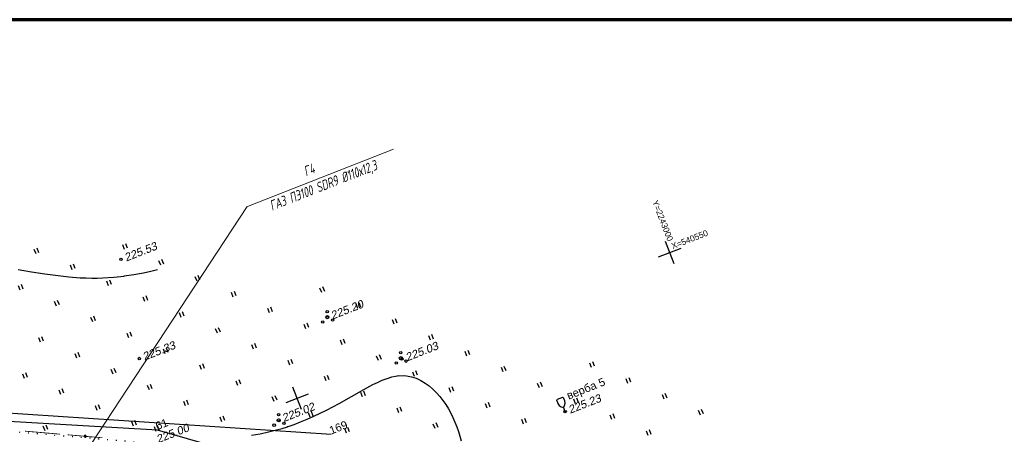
# Model space of a CAD drawing. Header units: millimetres. Extents: x -10 to 1169, y 1 to 1686.
# Tile 154 of 224: x 91 to 214, y 1280 to 1332. Entities that reach past the tile are written whole.
import ezdxf
from ezdxf.enums import TextEntityAlignment as Align

# ---------------------------------------------------------------- set-up
doc = ezdxf.new("R2010")
doc.units = ezdxf.units.MM
doc.linetypes.add('ADOT1', pattern=[1, 0, -1])
doc.linetypes.add('CONTI', pattern=[0])
for name, color, linetype in [('CONTURS', 7, 'Continuous'), ('COORDS', 7, 'Continuous'), ('GPR_PICK', 7, 'Continuous'), ('IZOLINES', 32, 'Continuous'), ('PDIGIT', 170, 'Continuous'), ('PICKETS', 7, 'Continuous'), ('Листы', 7, 'Continuous'), ('УЧАСТКИ', 7, 'Continuous')]:
    doc.layers.add(name, color=color, linetype=linetype)
doc.styles.add('GPR', font='isocpeui.ttf', dxfattribs={"width": 0.8})
doc.styles.get("Standard").update_dxf_attribs({"font": 'arial.ttf'})

# ---------------------------------------------------------------- blocks, each defined once
blk = doc.blocks.new('401')
at = {"layer": 'CONTURS'}
for p, q in [((0, 0), (0, 1.2)), ((0.8, 0), (0.8, 1.2))]:
    blk.add_line(p, q, dxfattribs=at)
blk = doc.blocks.new('394')
at = {"layer": 'CONTURS', "color": 7, "linetype": 'Continuous'}
for centre, radius in [((0.03, 0.04), 0.4), ((0.52, 1.35), 0.3), ((-1.46, -0.66), 0.3), ((1, -1.11), 0.3)]:
    blk.add_circle(centre, radius, dxfattribs=at)
blk = doc.blocks.new('390_2')
at = {"layer": 'CONTURS', "color": 7}
for p, q in [((0.7, 3.47), (-0.69, 3.47)), ((0, 1.06), (0, 0.03)), ((0.02, 0), (0.58, 0))]:
    blk.add_line(p, q, dxfattribs=at)
at = {"layer": 'CONTURS', "color": 7, "linetype": 'Continuous'}
for centre, radius, start, end in [((1.01, 2.72), 1.95, 167.2459, 239.376), ((-19.94, 7.46), 19.52, 347.2459, 347.6983), ((-0.65, 3.26), 0.22, 101.9408, 167.6983), ((-0.69, 3.45), 0.0195, 90, 101.9408), ((-1.01, 2.72), 1.95, 300.624, 12.7541), ((0.65, 3.26), 0.22, 12.3017, 76.9673), ((19.94, 7.46), 19.52, 192.3017, 192.7541)]:
    blk.add_arc(centre, radius, start, end, dxfattribs=at)
blk = doc.blocks.new('133')
at = {"layer": 'CONTURS', "color": 7, "linetype": 'Continuous', "const_width": 0.2}
for points in [[(-11, 0), (-2, 0)], [(0, 0), (9, 0)]]:
    blk.add_lwpolyline(points, dxfattribs=at)
at = {"layer": 'CONTURS', "color": 7, "linetype": 'Continuous', "const_width": 0.5}
blk.add_lwpolyline([(-6.79, 0, 1), (-6.29, 0, 1)], format="xyb", close=True, dxfattribs=at)

msp = doc.modelspace()

# ---------------------------------------------------------------- linework, layer by layer
at = {"layer": 'CONTURS', "linetype": 'CONTI', "lineweight": 15}
msp.add_line((137.57125, 1316.10852), (119.29377, 1308.96424), dxfattribs=at)
at = {"layer": 'CONTURS', "color": 0, "linetype": 'CONTI', "lineweight": 15}
msp.add_line((119.28379, 1308.94347), (89.4995, 1263.67304), dxfattribs=at)
at = {"layer": 'CONTURS', "linetype": 'ADOT1', "flags": 128}
msp.add_lwpolyline([(135.12476, 1272.81778), (134.04622, 1273.18224), (132.96561, 1273.53898), (131.88294, 1273.88802), (130.79821, 1274.22935), (129.71141, 1274.56298), (128.62254, 1274.88889), (127.53161, 1275.2071), (126.43862, 1275.51761), (125.34356, 1275.8204), (124.24644, 1276.11549), (123.30429, 1276.36486), (122.36096, 1276.61243), (121.41631, 1276.85654), (120.4702, 1277.09553), (119.52246, 1277.32776), (118.57297, 1277.55155), (117.62156, 1277.76527), (116.6681, 1277.96724), (115.71243, 1278.15581), (114.75441, 1278.32934), (114.01802, 1278.45091), (113.27979, 1278.56284), (112.54001, 1278.66644), (111.79894, 1278.76303), (111.05689, 1278.85391), (110.31413, 1278.94042), (109.57094, 1279.02385), (108.82761, 1279.10553), (108.08442, 1279.18677), (107.34165, 1279.26888), (106.23818, 1279.3878), (105.13386, 1279.49885), (104.02882, 1279.60333), (102.92321, 1279.70254), (101.81717, 1279.79778), (100.71085, 1279.89033), (99.60439, 1279.9815), (98.49793, 1280.07258), (97.39161, 1280.16488), (96.28559, 1280.25968), (95.29869, 1280.34557), (94.31175, 1280.43106), (93.32478, 1280.51613), (92.33777, 1280.60079), (91.35072, 1280.68504), (90.36364, 1280.76887), (89.37652, 1280.85229), (88.38937, 1280.93529), (87.40218, 1281.01788), (86.41495, 1281.10006)], dxfattribs=at)
at = {"layer": 'COORDS', "lineweight": -2}
for p, q in [((172.64029, 1301.79931), (171.54813, 1304.59344)), ((170.69715, 1302.65029), (173.49128, 1303.74246)), ((126.07143, 1283.59654), (124.97927, 1286.39067)), ((124.12828, 1284.44752), (126.92241, 1285.53969))]:
    msp.add_line(p, q, dxfattribs=at)
at = {"layer": 'IZOLINES'}
for points in [[(90.65964, 1301.08836), (92.31257, 1300.8045), (93.96856, 1300.5401), (95.62935, 1300.31052), (96.96878, 1300.16335), (98.41231, 1300.05494), (98.46545, 1300.05209), (98.46553, 1300.05209), (98.46095, 1300.05), (99.14951, 1300.02353), (99.83831, 1300.01058), (100.52706, 1300.01445), (101.21534, 1300.03565), (102.58834, 1300.12815), (103.87481, 1300.26622), (103.87298, 1300.26886), (105.08649, 1300.43588), (106.2911, 1300.65321), (107.21901, 1300.86092), (108.04642, 1301.07709)], [(119.82214, 1280.36832), (120.87105, 1280.5577), (121.91395, 1280.77608), (122.9485, 1281.0289), (123.63158, 1281.22038), (124.28771, 1281.42522), (124.27947, 1281.42478), (125.12043, 1281.71372), (125.95087, 1282.03078), (126.77179, 1282.37111), (127.58346, 1282.73247), (128.38625, 1283.11276), (129.18071, 1283.50985), (130.74799, 1284.34465), (133.84455, 1286.08405), (134.98335, 1286.68719), (135.5626, 1286.96889), (136.15115, 1287.22965), (136.75108, 1287.46097), (137.36393, 1287.65076), (137.79559, 1287.74904), (138.21302, 1287.81056), (138.20743, 1287.80908), (138.85087, 1287.8307), (139.17096, 1287.80422), (139.79652, 1287.68203), (140.39687, 1287.47919), (140.96783, 1287.21062), (141.50759, 1286.88791), (142.01547, 1286.5199), (142.49137, 1286.1135), (142.9356, 1285.67437), (143.34878, 1285.2072), (143.73172, 1284.71602), (144.08546, 1284.20429), (144.41117, 1283.675), (144.71016, 1283.13078), (144.98386, 1282.57391), (145.23379, 1282.0064), (145.46158, 1281.42999), (145.66892, 1280.84619), (146.02904, 1279.66228)]]:
    msp.add_lwpolyline(points, dxfattribs=at)
at = {"layer": 'PICKETS', "color": 7, "lineweight": -2}
for centre in [(103.49061, 1302.34439), (129.28231, 1295.09879), (105.77337, 1289.95312), (138.63278, 1289.87759), (123.19867, 1282.28252), (158.98461, 1283.32299)]:
    msp.add_circle(centre, 0.15, dxfattribs=at)
at = {"layer": 'Листы', "lineweight": 70, "ltscale": 200}
msp.add_lwpolyline([(1167.09237, 1332.30798), (-9.65295, 1332.30798), (-9.65295, 1046.42792), (1167.09237, 1046.42792)], close=True, dxfattribs=at)
at = {"layer": 'УЧАСТКИ', "color": 6, "linetype": 'Continuous', "lineweight": -2}
for p, q in [((129.76244, 1280.44393), (65.83661, 1284.67148)), ((108.04161, 1280.99409), (72.27376, 1283.11839)), ((143.90687, 1270.73718), (108.04161, 1280.99409))]:
    msp.add_line(p, q, dxfattribs=at)

# ---------------------------------------------------------------- block references
at = {"layer": 'CONTURS', "lineweight": -2}
for name, p, xscale, yscale, zscale, rotation in [('401', (92.87441, 1303.03024), 0.4999999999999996, 0.4999999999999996, 0.4999999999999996, 21.3494687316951), ('401', (103.92807, 1303.593), 0.4999999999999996, 0.4999999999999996, 0.4999999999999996, 21.3494687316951), ('401', (108.46208, 1301.60738), 0.4999999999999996, 0.4999999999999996, 0.4999999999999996, 21.3494687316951), ('401', (97.40843, 1301.04461), 0.4999999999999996, 0.4999999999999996, 0.4999999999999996, 21.3494687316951), ('401', (101.94244, 1299.05899), 0.4999999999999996, 0.4999999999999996, 0.4999999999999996, 21.3494687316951), ('401', (112.9961, 1299.62175), 0.4999999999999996, 0.4999999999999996, 0.4999999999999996, 21.3494687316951), ('401', (90.88879, 1298.49622), 0.4999999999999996, 0.4999999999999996, 0.4999999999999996, 21.3494687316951), ('401', (117.53011, 1297.63612), 0.4999999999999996, 0.4999999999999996, 0.4999999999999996, 21.3494687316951), ('401', (128.58377, 1298.19889), 0.4999999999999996, 0.4999999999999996, 0.4999999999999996, 21.3494687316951), ('401', (95.4228, 1296.5106), 0.4999999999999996, 0.4999999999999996, 0.4999999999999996, 21.3494687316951), ('401', (106.47646, 1297.07336), 0.4999999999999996, 0.4999999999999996, 0.4999999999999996, 21.3494687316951), ('401', (122.06413, 1295.6505), 0.4999999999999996, 0.4999999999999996, 0.4999999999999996, 21.3494687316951), ('394', (129.27116, 1295.09931), 0.4999999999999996, 0.4999999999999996, 0.4999999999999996, 21.3494687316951), ('401', (133.11778, 1296.21326), 0.4999999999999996, 0.4999999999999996, 0.4999999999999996, 21.3494687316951), ('401', (99.95682, 1294.52497), 0.4999999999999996, 0.4999999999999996, 0.4999999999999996, 21.3494687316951), ('401', (111.01047, 1295.08774), 0.4999999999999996, 0.4999999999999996, 0.4999999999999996, 21.3494687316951), ('401', (137.6518, 1294.22763), 0.4999999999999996, 0.4999999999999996, 0.4999999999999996, 21.3494687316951), ('401', (115.54449, 1293.10211), 0.4999999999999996, 0.4999999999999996, 0.4999999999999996, 21.3494687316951), ('401', (126.59814, 1293.66487), 0.4999999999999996, 0.4999999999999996, 0.4999999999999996, 21.3494687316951), ('401', (93.43718, 1291.97658), 0.4999999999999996, 0.4999999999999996, 0.4999999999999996, 21.3494687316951), ('401', (104.49083, 1292.53935), 0.4999999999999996, 0.4999999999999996, 0.4999999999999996, 21.3494687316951), ('401', (131.13216, 1291.67925), 0.4999999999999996, 0.4999999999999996, 0.4999999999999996, 21.3494687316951), ('401', (142.18581, 1292.24201), 0.4999999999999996, 0.4999999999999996, 0.4999999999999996, 21.3494687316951), ('401', (109.02485, 1290.55372), 0.4999999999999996, 0.4999999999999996, 0.4999999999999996, 21.3494687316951), ('401', (120.0785, 1291.11648), 0.4999999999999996, 0.4999999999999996, 0.4999999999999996, 21.3494687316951), ('394', (138.46684, 1289.96065), 0.4999999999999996, 0.4999999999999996, 0.4999999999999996, 21.3494687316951), ('401', (146.71983, 1290.25638), 0.4999999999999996, 0.4999999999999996, 0.4999999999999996, 21.3494687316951), ('401', (97.97119, 1289.99096), 0.4999999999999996, 0.4999999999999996, 0.4999999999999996, 21.3494687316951), ('401', (124.61252, 1289.13086), 0.4999999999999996, 0.4999999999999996, 0.4999999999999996, 21.3494687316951), ('401', (135.66617, 1289.69362), 0.4999999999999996, 0.4999999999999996, 0.4999999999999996, 21.3494687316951), ('401', (102.50521, 1288.00533), 0.4999999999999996, 0.4999999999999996, 0.4999999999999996, 21.3494687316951), ('401', (113.55886, 1288.56809), 0.4999999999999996, 0.4999999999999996, 0.4999999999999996, 21.3494687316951), ('401', (151.25384, 1288.27076), 0.4999999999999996, 0.4999999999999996, 0.4999999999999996, 21.3494687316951), ('401', (162.3075, 1288.83352), 0.4999999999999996, 0.4999999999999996, 0.4999999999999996, 21.3494687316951), ('401', (91.45155, 1287.44257), 0.4999999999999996, 0.4999999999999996, 0.4999999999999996, 21.3494687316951), ('401', (118.09288, 1286.58247), 0.4999999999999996, 0.4999999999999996, 0.4999999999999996, 21.3494687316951), ('401', (129.14653, 1287.14523), 0.4999999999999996, 0.4999999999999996, 0.4999999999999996, 21.3494687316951), ('401', (140.20019, 1287.70799), 0.4999999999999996, 0.4999999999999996, 0.4999999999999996, 21.3494687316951), ('401', (166.84151, 1286.84789), 0.4999999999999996, 0.4999999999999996, 0.4999999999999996, 21.3494687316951), ('401', (95.98557, 1285.45694), 0.4999999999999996, 0.4999999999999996, 0.4999999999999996, 21.3494687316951), ('401', (107.03922, 1286.01971), 0.4999999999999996, 0.4999999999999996, 0.4999999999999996, 21.3494687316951), ('401', (144.7342, 1285.72237), 0.4999999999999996, 0.4999999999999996, 0.4999999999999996, 21.3494687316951), ('401', (155.78786, 1286.28513), 0.4999999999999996, 0.4999999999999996, 0.4999999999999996, 21.3494687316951), ('401', (122.62689, 1284.59684), 0.4999999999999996, 0.4999999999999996, 0.4999999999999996, 21.3494687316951), ('401', (133.68055, 1285.1596), 0.4999999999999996, 0.4999999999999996, 0.4999999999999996, 21.3494687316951), ('390_2', (158.98461, 1283.32299), 0.4999999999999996, 0.4999999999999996, 0.4999999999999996, 21.3494687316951), ('401', (160.32187, 1284.2995), 0.4999999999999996, 0.4999999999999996, 0.4999999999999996, 21.3494687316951), ('401', (171.37553, 1284.86227), 0.4999999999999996, 0.4999999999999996, 0.4999999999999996, 21.3494687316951), ('401', (100.51958, 1283.47132), 0.4999999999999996, 0.4999999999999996, 0.4999999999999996, 21.3494687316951), ('401', (111.57324, 1284.03408), 0.4999999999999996, 0.4999999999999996, 0.4999999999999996, 21.3494687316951), ('401', (138.21456, 1283.17398), 0.4999999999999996, 0.4999999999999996, 0.4999999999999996, 21.3494687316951), ('401', (149.26822, 1283.73674), 0.4999999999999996, 0.4999999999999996, 0.4999999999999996, 21.3494687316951), ('401', (175.90954, 1282.87664), 0.4999999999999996, 0.4999999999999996, 0.4999999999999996, 21.3494687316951), ('401', (116.10725, 1282.04845), 0.4999999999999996, 0.4999999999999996, 0.4999999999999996, 21.3494687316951), ('394', (123.20198, 1282.19625), 0.4999999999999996, 0.4999999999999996, 0.4999999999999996, 21.3494687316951), ('401', (127.16091, 1282.61122), 0.4999999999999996, 0.4999999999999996, 0.4999999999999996, 21.3494687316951), ('401', (153.80223, 1281.75112), 0.4999999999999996, 0.4999999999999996, 0.4999999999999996, 21.3494687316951), ('401', (164.85589, 1282.31388), 0.4999999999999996, 0.4999999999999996, 0.4999999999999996, 21.3494687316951), ('133', (95.86203, 1280.5004), 0.4854778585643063, 0.5, 0.485477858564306, 175.1247258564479), ('401', (93.99994, 1280.92293), 0.4999999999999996, 0.4999999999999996, 0.4999999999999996, 21.3494687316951), ('401', (105.05359, 1281.48569), 0.4999999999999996, 0.4999999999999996, 0.4999999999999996, 21.3494687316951), ('401', (107.89794, 1280.84534), 0.4999999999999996, 0.4999999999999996, 0.4999999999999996, 21.3494687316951), ('401', (131.69492, 1280.62559), 0.4999999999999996, 0.4999999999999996, 0.4999999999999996, 21.3494687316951), ('401', (142.74858, 1281.18835), 0.4999999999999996, 0.4999999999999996, 0.4999999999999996, 21.3494687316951), ('401', (169.3899, 1280.32825), 0.4999999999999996, 0.4999999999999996, 0.4999999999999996, 21.3494687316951)]:
    msp.add_blockref(name, p, dxfattribs=dict(at, xscale=xscale, yscale=yscale, zscale=zscale, rotation=rotation))

# ---------------------------------------------------------------- texts
msp.add_text('верба 5', height=1, rotation=21.7735729, dxfattribs=at).set_placement((159.4532, 1284.79695))
at = {"layer": 'COORDS', "lineweight": -2}
for s, rotation, p in [('Y=2243000', 291.3494687, (169.87656, 1309.55659)), ('X=540550', 21.3494687, (172.46889, 1303.61125))]:
    msp.add_text(s, height=0.75, rotation=rotation, dxfattribs=at).set_placement(p)
at = {"layer": 'GPR_PICK', "style": 'GPR', "width": 0.7}
for s, p in [('ГАЗ ПЭ100 SDR9 %%C110х12,3', (129.0116, 1311.01285)), ('Г4', (127.23784, 1312.94379))]:
    msp.add_text(s, height=1.25, rotation=21.3494687, dxfattribs=at).set_placement(p, align=Align.CENTER)
at = {"layer": 'PDIGIT', "color": 7, "lineweight": -2, "oblique": 10}
for s, p in [('225.53', (104.13833, 1302.06073)), ('225.20', (129.93003, 1294.81513)), ('225.33', (106.42109, 1289.66946)), ('225.03', (139.28049, 1289.59392)), ('225.23', (159.63233, 1283.03933)), ('225.02', (123.84639, 1281.99886)), ('225.00', (108.13538, 1279.35829))]:
    msp.add_text(s, height=1, rotation=21.3494687, dxfattribs=at).set_placement(p)
at = {"layer": 'УЧАСТКИ', "color": 6, "lineweight": -2}
for s, p in [('61', (108.04161, 1280.99409)), ('169', (129.76244, 1280.44393))]:
    msp.add_text(s, height=1, rotation=21.3494687, dxfattribs=at).set_placement(p)

doc.saveas('drawing.dxf')
